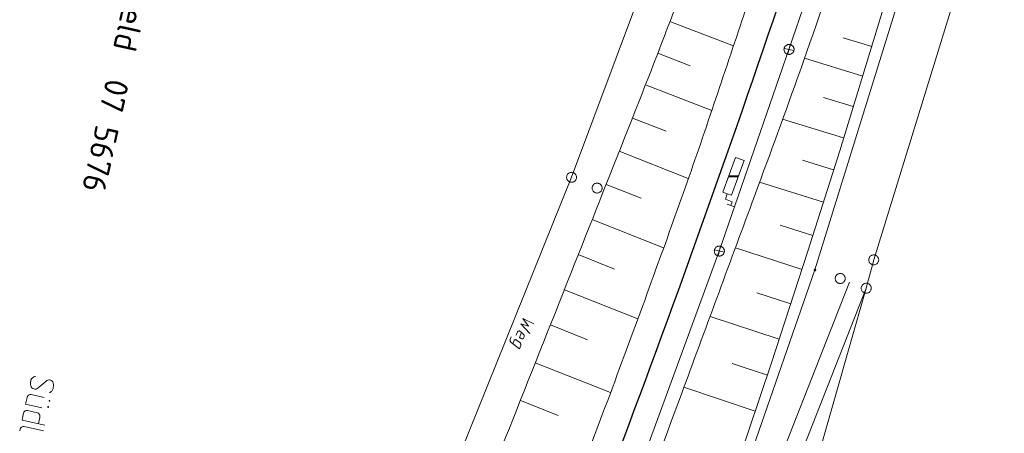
# Model space of a CAD drawing. Header units: metres. Extents: x 3425540 to 3446143, y 5432760 to 5444637.
# Tile 43 of 256: x 3435530 to 3435677, y 5438598 to 5438660. Entities that reach past the tile are written whole.
import ezdxf

# ---------------------------------------------------------------- set-up
doc = ezdxf.new("R2010")
doc.units = ezdxf.units.M
for name, color, linetype, lineweight in [('B_Bestand', 9, 'Continuous', 18), ('B_Böschung', 9, 'Continuous', 18), ('B_Flurgrenzen', 9, 'Continuous', 18), ('B_Gleisachse', 9, 'Continuous', 25), ('B_Kilometrierung', 9, 'Continuous', 25), ('Bestand Kabeltröge', 9, 'Continuous', 18)]:
    doc.layers.add(name, color=color, linetype=linetype, lineweight=lineweight)
doc.styles.get("Standard").update_dxf_attribs({"font": 'isocpeur.ttf'})

msp = doc.modelspace()

# ---------------------------------------------------------------- linework, layer by layer
at = {"layer": 'B_Bestand'}
for p, q in [((3435644.88, 5438655.58), (3435655.05, 5438685.75)), ((3435645.05, 5438656.31), (3435644.72, 5438654.85)), ((3435634.46, 5438625.39), (3435644.88, 5438655.58)), ((3435644.15, 5438655.74), (3435645.62, 5438655.42)), ((3435635.83, 5438636.51), (3435637.28, 5438636.52)), ((3435635.86, 5438636.58), (3435637.31, 5438636.59)), ((3435635.89, 5438636.65), (3435637.34, 5438636.66)), ((3435636.38, 5438632.78), (3435635.36, 5438633.17)), ((3435636.18, 5438632.21), (3435636.38, 5438632.78)), ((3435635.61, 5438632.42), (3435636.74, 5438632.01)), ((3435623.61, 5438595.85), (3435634.46, 5438625.39)), ((3435633.73, 5438625.55), (3435635.2, 5438625.23)), ((3435634.63, 5438626.12), (3435634.3, 5438624.66)), ((3435530.92, 5438603.48), (3435530.7, 5438602.48)), ((3435533.49, 5438603.48), (3435531.52, 5438603.91)), ((3435533.15, 5438601.94), (3435530.7, 5438602.48)), ((3435530.41, 5438601.17), (3435530.17, 5438600.09)), ((3435530.97, 5438601.52), (3435532.47, 5438601.19)), ((3435532.62, 5438599.55), (3435532.82, 5438600.46)), ((3435530.17, 5438600.09), (3435533.59, 5438599.33)), ((3435533.4, 5438598.49), (3435530.47, 5438599.13)), ((3435529.82, 5438598.49), (3435529.88, 5438598.78))]:
    msp.add_line(p, q, dxfattribs=at)
for points in [[(3435644.72, 5438654.85), (3435644.8, 5438654.84), (3435644.88, 5438654.83), (3435644.96, 5438654.83), (3435645.03, 5438654.85), (3435645.11, 5438654.87), (3435645.18, 5438654.89), (3435645.25, 5438654.93), (3435645.32, 5438654.97), (3435645.38, 5438655.02), (3435645.44, 5438655.08), (3435645.49, 5438655.14), (3435645.53, 5438655.2), (3435645.57, 5438655.27), (3435645.6, 5438655.34), (3435645.62, 5438655.42), (3435645.63, 5438655.5), (3435645.63, 5438655.58), (3435645.63, 5438655.65), (3435645.62, 5438655.73), (3435645.6, 5438655.81), (3435645.57, 5438655.88), (3435645.54, 5438655.95), (3435645.5, 5438656.02), (3435645.45, 5438656.08), (3435645.39, 5438656.13), (3435645.33, 5438656.18), (3435645.27, 5438656.23), (3435645.2, 5438656.26), (3435645.12, 5438656.29), (3435645.05, 5438656.31), (3435644.97, 5438656.33), (3435644.89, 5438656.33), (3435644.81, 5438656.33), (3435644.73, 5438656.32), (3435644.66, 5438656.3), (3435644.59, 5438656.27), (3435644.52, 5438656.23), (3435644.45, 5438656.19), (3435644.39, 5438656.14), (3435644.33, 5438656.09), (3435644.28, 5438656.03), (3435644.24, 5438655.96), (3435644.2, 5438655.89), (3435644.17, 5438655.82), (3435644.15, 5438655.74), (3435644.14, 5438655.67), (3435644.13, 5438655.59), (3435644.14, 5438655.51), (3435644.15, 5438655.43), (3435644.17, 5438655.36), (3435644.2, 5438655.28), (3435644.23, 5438655.21), (3435644.27, 5438655.15), (3435644.32, 5438655.08), (3435644.38, 5438655.03), (3435644.44, 5438654.98), (3435644.5, 5438654.93), (3435644.57, 5438654.9), (3435644.65, 5438654.87), (3435644.72, 5438654.85)], [(3435635.65, 5438633.98), (3435636.29, 5438633.75), (3435638.16, 5438638.96), (3435636.88, 5438639.42), (3435635.01, 5438634.21), (3435635.65, 5438633.98), (3435635.36, 5438633.17)], [(3435634.3, 5438624.66), (3435634.38, 5438624.65), (3435634.46, 5438624.64), (3435634.54, 5438624.64), (3435634.61, 5438624.66), (3435634.69, 5438624.68), (3435634.76, 5438624.7), (3435634.83, 5438624.74), (3435634.9, 5438624.78), (3435634.96, 5438624.83), (3435635.02, 5438624.89), (3435635.07, 5438624.95), (3435635.11, 5438625.01), (3435635.15, 5438625.08), (3435635.18, 5438625.15), (3435635.2, 5438625.23), (3435635.21, 5438625.31), (3435635.21, 5438625.39), (3435635.21, 5438625.46), (3435635.2, 5438625.54), (3435635.18, 5438625.62), (3435635.15, 5438625.69), (3435635.12, 5438625.76), (3435635.08, 5438625.83), (3435635.03, 5438625.89), (3435634.97, 5438625.94), (3435634.91, 5438625.99), (3435634.85, 5438626.04), (3435634.78, 5438626.07), (3435634.7, 5438626.1), (3435634.63, 5438626.12), (3435634.55, 5438626.14), (3435634.47, 5438626.14), (3435634.39, 5438626.14), (3435634.31, 5438626.13), (3435634.24, 5438626.11), (3435634.17, 5438626.08), (3435634.1, 5438626.04), (3435634.03, 5438626), (3435633.97, 5438625.95), (3435633.91, 5438625.9), (3435633.86, 5438625.84), (3435633.82, 5438625.77), (3435633.78, 5438625.7), (3435633.75, 5438625.63), (3435633.73, 5438625.55), (3435633.72, 5438625.48), (3435633.71, 5438625.4), (3435633.72, 5438625.32), (3435633.73, 5438625.24), (3435633.75, 5438625.17), (3435633.78, 5438625.09), (3435633.81, 5438625.02), (3435633.85, 5438624.96), (3435633.9, 5438624.89), (3435633.96, 5438624.84), (3435634.02, 5438624.79), (3435634.08, 5438624.74), (3435634.15, 5438624.71), (3435634.23, 5438624.68), (3435634.3, 5438624.66)], [(3435606.71, 5438614.51), (3435605.08, 5438615.27), (3435605.92, 5438614.15), (3435604.77, 5438614.52), (3435606.11, 5438613.03)], [(3435603.56, 5438611.51), (3435603.76, 5438611.99), (3435603.79, 5438612.04), (3435603.82, 5438612.08), (3435603.86, 5438612.11), (3435603.9, 5438612.12), (3435603.96, 5438612.13), (3435604.03, 5438612.11), (3435604.08, 5438612.09), (3435604.13, 5438612.06), (3435604.61, 5438611.69), (3435604.68, 5438611.64), (3435604.72, 5438611.58), (3435604.74, 5438611.52), (3435604.77, 5438611.43), (3435604.77, 5438611.37), (3435604.77, 5438611.33), (3435604.76, 5438611.25), (3435604.56, 5438610.77), (3435603.34, 5438611.68), (3435603.28, 5438611.73), (3435603.24, 5438611.78), (3435603.2, 5438611.84), (3435603.18, 5438611.89), (3435603.16, 5438611.96), (3435603.16, 5438612.07), (3435603.17, 5438612.14), (3435603.33, 5438612.53)], [(3435604.89, 5438613.18), (3435604.59, 5438612.44), (3435604.8, 5438612.3), (3435604.91, 5438612.25), (3435605.04, 5438612.25), (3435605.09, 5438612.27), (3435605.15, 5438612.31), (3435605.19, 5438612.37), (3435605.24, 5438612.44), (3435605.25, 5438612.53), (3435605.27, 5438612.6), (3435605.26, 5438612.69), (3435605.25, 5438612.78), (3435605.22, 5438612.85), (3435605.18, 5438612.91), (3435605.14, 5438612.97), (3435605.08, 5438613.04), (3435604.63, 5438613.39), (3435604.55, 5438613.43), (3435604.5, 5438613.43), (3435604.44, 5438613.42), (3435604.4, 5438613.41), (3435604.36, 5438613.38), (3435604.31, 5438613.34), (3435604.28, 5438613.29), (3435604.09, 5438612.82)], [(3435532.17, 5438606.59), (3435532.06, 5438606.59), (3435531.94, 5438606.56), (3435531.87, 5438606.51), (3435531.7, 5438606.38), (3435531.59, 5438606.24), (3435531.5, 5438606.09), (3435531.46, 5438605.93), (3435531.43, 5438605.77), (3435531.42, 5438605.6), (3435531.43, 5438605.4), (3435531.47, 5438605.22), (3435531.55, 5438605.06), (3435531.64, 5438604.93), (3435531.78, 5438604.81), (3435531.94, 5438604.75), (3435532.07, 5438604.72), (3435532.18, 5438604.72), (3435532.27, 5438604.73), (3435532.43, 5438604.81), (3435532.59, 5438604.92), (3435532.87, 5438605.14), (3435533.11, 5438605.34), (3435533.42, 5438605.61), (3435533.74, 5438605.88), (3435533.87, 5438605.99), (3435534.03, 5438606.07), (3435534.18, 5438606.09), (3435534.29, 5438606.09), (3435534.43, 5438606.06), (3435534.53, 5438606.01), (3435534.65, 5438605.93), (3435534.76, 5438605.79), (3435534.84, 5438605.63), (3435534.89, 5438605.45), (3435534.89, 5438605.34), (3435534.89, 5438605.2), (3435534.82, 5438604.9), (3435534.8, 5438604.8), (3435534.73, 5438604.61), (3435534.6, 5438604.42), (3435534.53, 5438604.35), (3435534.39, 5438604.24), (3435534.3, 5438604.2)], [(3435531.52, 5438603.91), (3435531.38, 5438603.91), (3435531.32, 5438603.9), (3435531.23, 5438603.86), (3435531.1, 5438603.78), (3435531.03, 5438603.71), (3435530.98, 5438603.63), (3435530.94, 5438603.56), (3435530.92, 5438603.48)], [(3435534.14, 5438602.06), (3435534.11, 5438602.1), (3435534.06, 5438602.11), (3435534.03, 5438602.09), (3435534.02, 5438602.03), (3435534.04, 5438602), (3435534.09, 5438601.99), (3435534.12, 5438602.01), (3435534.14, 5438602.06)], [(3435534.34, 5438602.98), (3435534.32, 5438603.01), (3435534.26, 5438603.02), (3435534.23, 5438603), (3435534.22, 5438602.95), (3435534.24, 5438602.92), (3435534.29, 5438602.9), (3435534.33, 5438602.92), (3435534.34, 5438602.98)], [(3435530.41, 5438601.17), (3435530.46, 5438601.27), (3435530.5, 5438601.34), (3435530.58, 5438601.41), (3435530.64, 5438601.45), (3435530.67, 5438601.47), (3435530.77, 5438601.51), (3435530.83, 5438601.52), (3435530.97, 5438601.52), (3435530.99, 5438601.52)], [(3435532.82, 5438600.46), (3435532.84, 5438600.68), (3435532.81, 5438600.8), (3435532.8, 5438600.86), (3435532.71, 5438600.99), (3435532.62, 5438601.1), (3435532.58, 5438601.14), (3435532.47, 5438601.19)], [(3435530.47, 5438599.13), (3435530.35, 5438599.13), (3435530.27, 5438599.12), (3435530.18, 5438599.09), (3435530.11, 5438599.04), (3435530.04, 5438599), (3435529.97, 5438598.93), (3435529.88, 5438598.78), (3435529.88, 5438598.76)]]:
    msp.add_lwpolyline(points, dxfattribs=at)
at = {"layer": 'B_Böschung'}
for p, q in [((3435627.06, 5438659.74), (3435636.58, 5438656.12)), ((3435657.26, 5438656), (3435652.98, 5438657.32)), ((3435625.25, 5438655.01), (3435630.1, 5438653.12)), ((3435655.9, 5438651.59), (3435647.19, 5438654.27)), ((3435623.41, 5438650.28), (3435633.33, 5438646.41)), ((3435654.49, 5438647.01), (3435650.04, 5438648.38)), ((3435621.46, 5438645.31), (3435626.51, 5438643.32)), ((3435653.05, 5438642.33), (3435643.93, 5438645.14)), ((3435619.5, 5438640.35), (3435629.82, 5438636.27)), ((3435651.56, 5438637.56), (3435646.9, 5438639.02)), ((3435650.02, 5438632.69), (3435640.48, 5438635.69)), ((3435617.54, 5438635.38), (3435622.79, 5438633.3)), ((3435615.45, 5438630.12), (3435626.13, 5438625.89)), ((3435648.46, 5438627.72), (3435643.57, 5438629.26)), ((3435646.83, 5438622.65), (3435636.87, 5438625.89)), ((3435613.37, 5438624.86), (3435618.79, 5438622.7)), ((3435611.28, 5438619.59), (3435622.26, 5438615.23)), ((3435645.15, 5438617.47), (3435640.07, 5438619.13)), ((3435643.42, 5438612.19), (3435633.07, 5438615.57)), ((3435609.19, 5438614.33), (3435614.75, 5438612.12)), ((3435606.94, 5438608.68), (3435618.2, 5438604.21)), ((3435641.65, 5438606.79), (3435636.39, 5438608.56)), ((3435639.84, 5438601.4), (3435629.16, 5438604.99)), ((3435604.7, 5438603.03), (3435610.37, 5438600.77))]:
    msp.add_line(p, q, dxfattribs=at)
msp.add_lwpolyline([(3435579.69, 5438447.07), (3435584.55, 5438458.98), (3435589.32, 5438470.67), (3435602.13, 5438502.06), (3435611.51, 5438525.06), (3435620.51, 5438547.18), (3435626.95, 5438564.33), (3435631.43, 5438576.93), (3435637.15, 5438593.41), (3435642.22, 5438608.5), (3435647.72, 5438625.37), (3435652.46, 5438640.42), (3435657.53, 5438656.9), (3435665.59, 5438683.43)], dxfattribs=at)
for points, knots in [([(3435743.47, 5439083.93), (3435741.1, 5439079.11), (3435738.73, 5439074.3), (3435736.37, 5439069.49), (3435735.28, 5439067.27), (3435734.24, 5439065.02), (3435733.18, 5439062.78), (3435731.9, 5439060.07), (3435730.61, 5439057.37), (3435729.32, 5439054.66), (3435728.16, 5439052.21), (3435727, 5439049.77), (3435725.84, 5439047.32), (3435724.99, 5439045.53), (3435724.18, 5439043.73), (3435723.41, 5439041.9), (3435722.52, 5439039.81), (3435721.83, 5439037.64), (3435721.22, 5439035.45), (3435720.43, 5439032.58), (3435719.67, 5439029.71), (3435719.07, 5439026.8), (3435718.62, 5439024.63), (3435718.18, 5439022.46), (3435717.73, 5439020.29), (3435717.23, 5439017.85), (3435716.73, 5439015.42), (3435716.21, 5439012.99), (3435715.44, 5439009.39), (3435714.45, 5439005.85), (3435713.51, 5439002.3), (3435712.42, 5438998.17), (3435711.32, 5438994.03), (3435710.23, 5438989.9), (3435708, 5438981.45), (3435705.77, 5438973.01), (3435703.55, 5438964.56), (3435702.38, 5438960.13), (3435701.25, 5438955.68), (3435700.12, 5438951.24), (3435699.3, 5438948.04), (3435698.49, 5438944.84), (3435697.79, 5438941.61), (3435696.83, 5438937.17), (3435695.92, 5438932.73), (3435695.01, 5438928.28), (3435693.18, 5438919.38), (3435691.51, 5438910.45), (3435689.57, 5438901.58), (3435688.6, 5438897.15), (3435687.63, 5438892.71), (3435686.66, 5438888.28), (3435685.69, 5438883.84), (3435684.72, 5438879.41), (3435683.75, 5438874.97), (3435682.78, 5438870.53), (3435681.81, 5438866.1), (3435680.84, 5438861.66), (3435678.9, 5438852.79), (3435676.96, 5438843.92), (3435675.02, 5438835.05), (3435673.22, 5438826.81), (3435671.38, 5438818.58), (3435669.55, 5438810.35), (3435667.88, 5438802.8), (3435666.2, 5438795.24), (3435664.53, 5438787.68), (3435662.97, 5438780.66), (3435661.42, 5438773.63), (3435659.86, 5438766.61), (3435658.44, 5438760.21), (3435656.98, 5438753.83), (3435655.54, 5438747.44), (3435654.84, 5438744.38), (3435654.11, 5438741.33), (3435653.34, 5438738.28), (3435652.57, 5438735.24), (3435651.7, 5438732.22), (3435650.75, 5438729.22), (3435649.8, 5438726.23), (3435648.85, 5438723.24), (3435647.89, 5438720.25), (3435646.93, 5438717.26), (3435645.98, 5438714.27), (3435645.01, 5438711.28), (3435644.05, 5438708.29), (3435643.06, 5438705.31), (3435642.08, 5438702.33), (3435641.1, 5438699.34), (3435640.11, 5438696.36), (3435639.11, 5438693.39), (3435638, 5438690.03), (3435636.84, 5438686.68), (3435635.69, 5438683.34), (3435633.69, 5438677.57), (3435631.63, 5438671.83), (3435629.49, 5438666.11), (3435627, 5438659.51), (3435624.47, 5438652.92), (3435621.88, 5438646.36), (3435619.05, 5438639.21), (3435616.23, 5438632.07), (3435613.4, 5438624.93), (3435610.32, 5438617.18), (3435607.24, 5438609.42), (3435604.16, 5438601.67), (3435601.21, 5438594.23), (3435598.26, 5438586.8), (3435595.3, 5438579.37), (3435590.56, 5438567.43), (3435585.65, 5438555.54), (3435580.33, 5438543.84), (3435576.42, 5438535.26), (3435572.48, 5438526.69), (3435568.52, 5438518.13), (3435564.21, 5438508.8), (3435559.88, 5438499.46), (3435555.58, 5438490.12), (3435553.4, 5438485.39), (3435551.22, 5438480.66), (3435549.04, 5438475.94), (3435547.19, 5438471.93), (3435545.34, 5438467.92), (3435543.49, 5438463.91)], [0, 0, 0, 0, 0.024605, 0.024605, 0.024605, 0.035954, 0.035954, 0.035954, 0.0497, 0.0497, 0.0497, 0.062121, 0.062121, 0.062121, 0.071206, 0.071206, 0.071206, 0.081613, 0.081613, 0.081613, 0.09525, 0.09525, 0.09525, 0.105409, 0.105409, 0.105409, 0.116812, 0.116812, 0.116812, 0.133657, 0.133657, 0.133657, 0.153277, 0.153277, 0.153277, 0.193341, 0.193341, 0.193341, 0.214363, 0.214363, 0.214363, 0.229513, 0.229513, 0.229513, 0.250336, 0.250336, 0.250336, 0.291985, 0.291985, 0.291985, 0.312811, 0.312811, 0.312811, 0.333635, 0.333635, 0.333635, 0.354461, 0.354461, 0.354461, 0.396112, 0.396112, 0.396112, 0.434782, 0.434782, 0.434782, 0.470282, 0.470282, 0.470282, 0.503283, 0.503283, 0.503283, 0.533323, 0.533323, 0.533323, 0.547725, 0.547725, 0.547725, 0.562126, 0.562126, 0.562126, 0.576528, 0.576528, 0.576528, 0.590931, 0.590931, 0.590931, 0.605334, 0.605334, 0.605334, 0.619737, 0.619737, 0.619737, 0.635962, 0.635962, 0.635962, 0.663956, 0.663956, 0.663956, 0.696322, 0.696322, 0.696322, 0.731553, 0.731553, 0.731553, 0.769824, 0.769824, 0.769824, 0.806493, 0.806493, 0.806493, 0.865445, 0.865445, 0.865445, 0.908696, 0.908696, 0.908696, 0.955872, 0.955872, 0.955872, 0.979757, 0.979757, 0.979757, 1, 1, 1, 1]), ([(3435743.47, 5439083.93), (3435739.43, 5439065.62), (3435735.39, 5439047.3), (3435731.35, 5439028.99), (3435724.95, 5438999.95), (3435718.83, 5438970.85), (3435712.51, 5438941.79), (3435707.82, 5438920.26), (3435703.05, 5438898.75), (3435698.29, 5438877.23), (3435695.16, 5438863.11), (3435691.98, 5438849.01), (3435688.67, 5438834.93), (3435686.51, 5438825.73), (3435684.17, 5438816.58), (3435681.72, 5438807.45), (3435679.28, 5438798.35), (3435676.83, 5438789.25), (3435674.37, 5438780.16), (3435671.85, 5438770.86), (3435669.33, 5438761.57), (3435666.81, 5438752.28), (3435665.23, 5438746.45), (3435663.65, 5438740.62), (3435662.05, 5438734.79), (3435659.92, 5438726.97), (3435657.53, 5438719.22), (3435655, 5438711.53), (3435653.06, 5438705.61), (3435651.11, 5438699.69), (3435649.14, 5438693.78), (3435646.86, 5438686.92), (3435644.58, 5438680.06), (3435642.29, 5438673.21), (3435639.33, 5438664.32), (3435636.36, 5438655.44), (3435633.38, 5438646.56), (3435630.38, 5438637.62), (3435627.2, 5438628.75), (3435623.98, 5438619.89), (3435620.34, 5438609.88), (3435616.62, 5438599.89), (3435612.81, 5438589.94), (3435609.92, 5438582.4), (3435607, 5438574.87), (3435604.04, 5438567.36), (3435601.54, 5438561.04), (3435599.04, 5438554.72), (3435596.5, 5438548.42), (3435592.66, 5438538.9), (3435588.81, 5438529.38), (3435584.91, 5438519.88), (3435582.57, 5438514.17), (3435580.22, 5438508.46), (3435577.87, 5438502.75), (3435575.42, 5438496.81), (3435572.97, 5438490.88), (3435570.52, 5438484.94), (3435568.79, 5438480.76), (3435567.37, 5438476.43), (3435565.05, 5438472.52), (3435562.89, 5438468.87), (3435560.37, 5438465.48), (3435557.96, 5438462), (3435557.17, 5438460.85), (3435556.37, 5438459.69), (3435555.57, 5438458.53)], [0, 0, 0, 0, 0.085859, 0.085859, 0.085859, 0.221997, 0.221997, 0.221997, 0.322886, 0.322886, 0.322886, 0.389081, 0.389081, 0.389081, 0.43235, 0.43235, 0.43235, 0.475482, 0.475482, 0.475482, 0.51956, 0.51956, 0.51956, 0.547221, 0.547221, 0.547221, 0.58432, 0.58432, 0.58432, 0.612842, 0.612842, 0.612842, 0.645928, 0.645928, 0.645928, 0.688816, 0.688816, 0.688816, 0.731967, 0.731967, 0.731967, 0.780743, 0.780743, 0.780743, 0.817716, 0.817716, 0.817716, 0.848818, 0.848818, 0.848818, 0.895824, 0.895824, 0.895824, 0.924099, 0.924099, 0.924099, 0.953493, 0.953493, 0.953493, 0.974206, 0.974206, 0.974206, 0.993559, 0.993559, 0.993559, 1, 1, 1, 1]), ([(3435567.18, 5438452.92), (3435572.87, 5438466.3), (3435578.55, 5438479.67), (3435584.23, 5438493.05), (3435589.67, 5438505.87), (3435595.12, 5438518.68), (3435600.56, 5438531.5), (3435604.26, 5438540.21), (3435607.98, 5438548.91), (3435611.42, 5438557.73), (3435617.4, 5438573.06), (3435623.07, 5438588.51), (3435628.78, 5438603.95), (3435632.32, 5438613.53), (3435635.85, 5438623.11), (3435639.38, 5438632.69), (3435641.66, 5438638.89), (3435643.95, 5438645.09), (3435646.16, 5438651.31), (3435651.16, 5438665.37), (3435655.72, 5438679.58), (3435660.32, 5438693.78), (3435662.18, 5438699.51), (3435663.99, 5438705.27), (3435665.86, 5438711), (3435668.33, 5438718.59), (3435670.81, 5438726.18), (3435673.33, 5438733.76), (3435675.4, 5438739.97), (3435677.47, 5438746.18), (3435679.55, 5438752.39), (3435680.86, 5438756.28), (3435682.16, 5438760.17), (3435683.47, 5438764.06), (3435684.29, 5438766.5), (3435685.11, 5438768.94), (3435685.92, 5438771.37), (3435686.47, 5438773), (3435687.13, 5438774.59), (3435687.79, 5438776.18), (3435688.3, 5438777.4), (3435688.91, 5438778.56), (3435689.68, 5438779.65), (3435690.39, 5438780.67), (3435691.21, 5438781.58), (3435692.08, 5438782.46), (3435692.93, 5438783.32), (3435693.8, 5438784.16), (3435694.7, 5438784.97), (3435695.78, 5438785.92), (3435697, 5438786.72), (3435698.09, 5438787.67), (3435699.24, 5438788.68), (3435700.27, 5438789.8), (3435701.23, 5438791), (3435701.99, 5438791.94), (3435702.66, 5438792.93), (3435703.18, 5438794.01), (3435704.04, 5438795.78), (3435704.8, 5438797.56), (3435705.5, 5438799.39), (3435706.83, 5438802.88), (3435708.19, 5438806.34), (3435709.31, 5438809.91), (3435710.71, 5438814.37), (3435712.02, 5438818.86), (3435713.24, 5438823.38), (3435715.22, 5438830.74), (3435717.21, 5438838.09), (3435719.04, 5438845.49), (3435722.9, 5438861.11), (3435726.69, 5438876.75), (3435730.33, 5438892.42), (3435732.3, 5438900.87), (3435734.24, 5438909.33), (3435736.14, 5438917.8), (3435737.08, 5438922.02), (3435738, 5438926.26), (3435738.92, 5438930.49), (3435739.79, 5438934.51), (3435740.64, 5438938.53), (3435741.43, 5438942.57), (3435742.55, 5438948.29), (3435743.53, 5438954.04), (3435744.44, 5438959.8), (3435745.64, 5438967.34), (3435746.83, 5438974.88), (3435747.95, 5438982.43), (3435750.42, 5438999.03), (3435752.89, 5439015.63), (3435755.34, 5439032.24), (3435756.27, 5439038.59), (3435757.2, 5439044.95), (3435758.14, 5439051.3), (3435758.78, 5439055.69), (3435759.44, 5439060.07), (3435760.09, 5439064.45), (3435760.63, 5439068.11), (3435761.2, 5439071.76), (3435761.76, 5439075.42), (3435761.93, 5439076.52), (3435762.23, 5439077.57), (3435762.86, 5439078.59), (3435763.71, 5439079.96), (3435765.02, 5439080.83), (3435766.5, 5439081.29), (3435767.6, 5439081.64), (3435768.7, 5439081.85), (3435769.82, 5439081.87), (3435771.92, 5439081.92), (3435774.02, 5439081.98), (3435776.11, 5439081.93), (3435778.67, 5439081.86), (3435781.23, 5439081.8), (3435783.78, 5439081.72), (3435785.54, 5439081.66), (3435787.29, 5439081.57), (3435789.04, 5439081.51), (3435791.84, 5439081.41), (3435794.64, 5439081.33), (3435797.44, 5439081.5), (3435800.44, 5439081.68), (3435803.43, 5439082), (3435806.41, 5439082.34), (3435809.44, 5439082.69), (3435812.47, 5439083.04), (3435815.49, 5439083.38)], [0, 0, 0, 0, 0.061057, 0.061057, 0.061057, 0.119567, 0.119567, 0.119567, 0.159329, 0.159329, 0.159329, 0.228472, 0.228472, 0.228472, 0.271379, 0.271379, 0.271379, 0.299135, 0.299135, 0.299135, 0.361828, 0.361828, 0.361828, 0.38717, 0.38717, 0.38717, 0.420715, 0.420715, 0.420715, 0.44823, 0.44823, 0.44823, 0.46547, 0.46547, 0.46547, 0.476272, 0.476272, 0.476272, 0.483492, 0.483492, 0.483492, 0.48903, 0.48903, 0.48903, 0.494203, 0.494203, 0.494203, 0.499284, 0.499284, 0.499284, 0.505354, 0.505354, 0.505354, 0.51177, 0.51177, 0.51177, 0.516789, 0.516789, 0.516789, 0.524989, 0.524989, 0.524989, 0.540659, 0.540659, 0.540659, 0.560312, 0.560312, 0.560312, 0.592334, 0.592334, 0.592334, 0.65994, 0.65994, 0.65994, 0.696396, 0.696396, 0.696396, 0.714601, 0.714601, 0.714601, 0.731875, 0.731875, 0.731875, 0.756379, 0.756379, 0.756379, 0.788443, 0.788443, 0.788443, 0.858969, 0.858969, 0.858969, 0.885957, 0.885957, 0.885957, 0.904572, 0.904572, 0.904572, 0.920111, 0.920111, 0.920111, 0.924807, 0.924807, 0.924807, 0.931156, 0.931156, 0.931156, 0.935886, 0.935886, 0.935886, 0.944696, 0.944696, 0.944696, 0.955444, 0.955444, 0.955444, 0.962814, 0.962814, 0.962814, 0.974573, 0.974573, 0.974573, 0.987198, 0.987198, 0.987198, 1, 1, 1, 1])]:
    msp.add_open_spline(points, degree=3, knots=knots, dxfattribs=at)
at = {"layer": 'B_Flurgrenzen'}
for p, q in [((3435678.65, 5438719.13), (3435648.76, 5438622.56)), ((3435657.56, 5438624.07), (3435676.37, 5438685.02)), ((3435625, 5438670.4), (3435612.37, 5438636.43)), ((3435612.37, 5438636.43), (3435588.26, 5438576.7)), ((3435656.43, 5438619.82), (3435657.56, 5438624.07)), ((3435648.76, 5438622.56), (3435615.7, 5438527.47)), ((3435605.81, 5438442.26), (3435656.43, 5438619.82)), ((3435619.52, 5438525.97), (3435656.43, 5438619.82))]:
    msp.add_line(p, q, dxfattribs=at)
for points in [[(3435612.91, 5438635.92), (3435612.97, 5438635.99), (3435613.02, 5438636.07), (3435613.07, 5438636.16), (3435613.09, 5438636.25), (3435613.11, 5438636.34), (3435613.12, 5438636.43), (3435613.11, 5438636.53), (3435613.09, 5438636.62), (3435613.07, 5438636.71), (3435613.02, 5438636.79), (3435612.97, 5438636.87), (3435612.91, 5438636.94), (3435612.85, 5438637.01), (3435612.77, 5438637.06), (3435612.69, 5438637.11), (3435612.6, 5438637.15), (3435612.51, 5438637.17), (3435612.42, 5438637.18), (3435612.33, 5438637.18), (3435612.23, 5438637.17), (3435612.14, 5438637.15), (3435612.05, 5438637.11), (3435611.97, 5438637.07), (3435611.89, 5438637.01), (3435611.82, 5438636.95), (3435611.76, 5438636.88), (3435611.72, 5438636.8), (3435611.67, 5438636.71), (3435611.64, 5438636.62), (3435611.63, 5438636.53), (3435611.62, 5438636.43), (3435611.62, 5438636.34), (3435611.64, 5438636.25), (3435611.67, 5438636.16), (3435611.71, 5438636.08), (3435611.76, 5438636), (3435611.82, 5438635.93), (3435611.89, 5438635.86), (3435611.97, 5438635.8), (3435612.05, 5438635.76), (3435612.13, 5438635.72), (3435612.23, 5438635.7), (3435612.32, 5438635.69), (3435612.41, 5438635.69), (3435612.51, 5438635.7), (3435612.6, 5438635.72), (3435612.68, 5438635.75), (3435612.77, 5438635.8), (3435612.84, 5438635.85), (3435612.91, 5438635.92)], [(3435616.93, 5438634.82), (3435616.92, 5438634.91), (3435616.9, 5438635), (3435616.87, 5438635.1), (3435616.83, 5438635.18), (3435616.78, 5438635.26), (3435616.72, 5438635.33), (3435616.65, 5438635.4), (3435616.58, 5438635.45), (3435616.49, 5438635.5), (3435616.41, 5438635.53), (3435616.32, 5438635.55), (3435616.22, 5438635.56), (3435616.13, 5438635.56), (3435616.03, 5438635.55), (3435615.95, 5438635.53), (3435615.86, 5438635.5), (3435615.77, 5438635.45), (3435615.7, 5438635.4), (3435615.63, 5438635.33), (3435615.57, 5438635.26), (3435615.52, 5438635.18), (3435615.48, 5438635.1), (3435615.45, 5438635), (3435615.43, 5438634.91), (3435615.43, 5438634.82), (3435615.43, 5438634.72), (3435615.45, 5438634.64), (3435615.48, 5438634.54), (3435615.52, 5438634.46), (3435615.57, 5438634.38), (3435615.63, 5438634.3), (3435615.7, 5438634.24), (3435615.77, 5438634.19), (3435615.86, 5438634.14), (3435615.95, 5438634.11), (3435616.03, 5438634.09), (3435616.13, 5438634.07), (3435616.22, 5438634.07), (3435616.32, 5438634.09), (3435616.41, 5438634.11), (3435616.49, 5438634.14), (3435616.58, 5438634.19), (3435616.65, 5438634.24), (3435616.72, 5438634.3), (3435616.78, 5438634.38), (3435616.83, 5438634.46), (3435616.87, 5438634.54), (3435616.9, 5438634.64), (3435616.92, 5438634.72), (3435616.93, 5438634.82)], [(3435657.56, 5438624.82), (3435657.46, 5438624.82), (3435657.37, 5438624.8), (3435657.28, 5438624.77), (3435657.2, 5438624.73), (3435657.12, 5438624.67), (3435657.04, 5438624.61), (3435656.98, 5438624.55), (3435656.93, 5438624.47), (3435656.88, 5438624.39), (3435656.85, 5438624.3), (3435656.83, 5438624.21), (3435656.81, 5438624.12), (3435656.82, 5438624.02), (3435656.83, 5438623.93), (3435656.85, 5438623.84), (3435656.88, 5438623.75), (3435656.93, 5438623.67), (3435656.98, 5438623.59), (3435657.05, 5438623.53), (3435657.12, 5438623.47), (3435657.2, 5438623.42), (3435657.28, 5438623.38), (3435657.38, 5438623.35), (3435657.47, 5438623.33), (3435657.56, 5438623.32), (3435657.66, 5438623.33), (3435657.74, 5438623.35), (3435657.84, 5438623.38), (3435657.92, 5438623.42), (3435658, 5438623.47), (3435658.07, 5438623.53), (3435658.14, 5438623.6), (3435658.19, 5438623.67), (3435658.24, 5438623.76), (3435658.27, 5438623.85), (3435658.29, 5438623.93), (3435658.3, 5438624.03), (3435658.3, 5438624.12), (3435658.29, 5438624.22), (3435658.27, 5438624.31), (3435658.24, 5438624.39), (3435658.19, 5438624.48), (3435658.14, 5438624.55), (3435658.07, 5438624.62), (3435657.99, 5438624.68), (3435657.92, 5438624.73), (3435657.83, 5438624.77), (3435657.74, 5438624.8), (3435657.65, 5438624.82), (3435657.56, 5438624.82)], [(3435648.72, 5438622.44), (3435648.73, 5438622.43), (3435648.75, 5438622.43), (3435648.77, 5438622.43), (3435648.78, 5438622.44), (3435648.8, 5438622.44), (3435648.81, 5438622.45), (3435648.82, 5438622.45), (3435648.84, 5438622.46), (3435648.85, 5438622.47), (3435648.86, 5438622.49), (3435648.87, 5438622.5), (3435648.87, 5438622.51), (3435648.88, 5438622.53), (3435648.88, 5438622.54), (3435648.88, 5438622.56), (3435648.88, 5438622.58), (3435648.88, 5438622.59), (3435648.87, 5438622.61), (3435648.86, 5438622.62), (3435648.86, 5438622.63), (3435648.85, 5438622.64), (3435648.83, 5438622.66), (3435648.82, 5438622.66), (3435648.81, 5438622.67), (3435648.79, 5438622.68), (3435648.78, 5438622.68), (3435648.76, 5438622.68), (3435648.75, 5438622.68), (3435648.73, 5438622.68), (3435648.72, 5438622.68), (3435648.7, 5438622.67), (3435648.69, 5438622.66), (3435648.68, 5438622.65), (3435648.66, 5438622.64), (3435648.65, 5438622.63), (3435648.65, 5438622.62), (3435648.64, 5438622.6), (3435648.63, 5438622.59), (3435648.63, 5438622.57), (3435648.63, 5438622.56), (3435648.63, 5438622.54), (3435648.64, 5438622.53), (3435648.64, 5438622.51), (3435648.65, 5438622.5), (3435648.66, 5438622.48), (3435648.67, 5438622.47), (3435648.68, 5438622.46), (3435648.69, 5438622.45), (3435648.7, 5438622.44), (3435648.72, 5438622.44)], [(3435648.73, 5438622.46), (3435648.74, 5438622.46), (3435648.75, 5438622.46), (3435648.77, 5438622.46), (3435648.78, 5438622.46), (3435648.8, 5438622.47), (3435648.82, 5438622.48), (3435648.83, 5438622.49), (3435648.84, 5438622.5), (3435648.84, 5438622.51), (3435648.85, 5438622.52), (3435648.85, 5438622.54), (3435648.86, 5438622.55), (3435648.86, 5438622.57), (3435648.85, 5438622.58), (3435648.85, 5438622.59), (3435648.84, 5438622.61), (3435648.84, 5438622.62), (3435648.83, 5438622.63), (3435648.82, 5438622.64), (3435648.8, 5438622.65), (3435648.79, 5438622.65), (3435648.78, 5438622.66), (3435648.77, 5438622.66), (3435648.75, 5438622.66), (3435648.74, 5438622.66), (3435648.72, 5438622.65), (3435648.71, 5438622.65), (3435648.7, 5438622.64), (3435648.69, 5438622.63), (3435648.68, 5438622.62), (3435648.67, 5438622.61), (3435648.66, 5438622.58), (3435648.66, 5438622.57), (3435648.66, 5438622.56), (3435648.66, 5438622.54), (3435648.66, 5438622.53), (3435648.66, 5438622.52), (3435648.67, 5438622.5), (3435648.68, 5438622.49), (3435648.69, 5438622.48), (3435648.7, 5438622.47), (3435648.71, 5438622.47), (3435648.73, 5438622.46)], [(3435648.73, 5438622.49), (3435648.75, 5438622.48), (3435648.76, 5438622.48), (3435648.77, 5438622.48), (3435648.78, 5438622.49), (3435648.79, 5438622.49), (3435648.8, 5438622.5), (3435648.81, 5438622.51), (3435648.82, 5438622.52), (3435648.83, 5438622.54), (3435648.83, 5438622.55), (3435648.83, 5438622.56), (3435648.83, 5438622.57), (3435648.83, 5438622.59), (3435648.82, 5438622.6), (3435648.81, 5438622.61), (3435648.8, 5438622.62), (3435648.79, 5438622.62), (3435648.78, 5438622.63), (3435648.77, 5438622.63), (3435648.76, 5438622.63), (3435648.75, 5438622.63), (3435648.74, 5438622.63), (3435648.72, 5438622.63), (3435648.71, 5438622.62), (3435648.7, 5438622.61), (3435648.7, 5438622.6), (3435648.69, 5438622.59), (3435648.68, 5438622.58), (3435648.68, 5438622.57), (3435648.68, 5438622.56), (3435648.68, 5438622.55), (3435648.68, 5438622.54), (3435648.69, 5438622.52), (3435648.69, 5438622.51), (3435648.7, 5438622.5), (3435648.71, 5438622.5), (3435648.72, 5438622.49), (3435648.73, 5438622.49)], [(3435648.74, 5438622.51), (3435648.75, 5438622.51), (3435648.76, 5438622.51), (3435648.77, 5438622.51), (3435648.78, 5438622.51), (3435648.79, 5438622.52), (3435648.8, 5438622.53), (3435648.8, 5438622.53), (3435648.8, 5438622.54), (3435648.81, 5438622.55), (3435648.81, 5438622.56), (3435648.8, 5438622.57), (3435648.8, 5438622.58), (3435648.8, 5438622.59), (3435648.79, 5438622.6), (3435648.78, 5438622.6), (3435648.77, 5438622.61), (3435648.75, 5438622.61), (3435648.74, 5438622.61), (3435648.73, 5438622.6), (3435648.72, 5438622.6), (3435648.72, 5438622.59), (3435648.71, 5438622.58), (3435648.71, 5438622.57), (3435648.71, 5438622.56), (3435648.7, 5438622.55), (3435648.71, 5438622.54), (3435648.71, 5438622.53), (3435648.72, 5438622.53), (3435648.72, 5438622.52), (3435648.73, 5438622.51), (3435648.74, 5438622.51)], [(3435648.75, 5438622.53), (3435648.75, 5438622.53), (3435648.76, 5438622.53), (3435648.77, 5438622.54), (3435648.78, 5438622.54), (3435648.78, 5438622.55), (3435648.78, 5438622.55), (3435648.78, 5438622.56), (3435648.78, 5438622.57), (3435648.78, 5438622.57), (3435648.77, 5438622.58), (3435648.77, 5438622.58), (3435648.76, 5438622.58), (3435648.75, 5438622.58), (3435648.75, 5438622.58), (3435648.74, 5438622.58), (3435648.73, 5438622.57), (3435648.73, 5438622.56), (3435648.73, 5438622.55), (3435648.73, 5438622.55), (3435648.74, 5438622.54), (3435648.74, 5438622.54), (3435648.75, 5438622.53)], [(3435653.3, 5438621.28), (3435653.29, 5438621.37), (3435653.27, 5438621.46), (3435653.24, 5438621.56), (3435653.2, 5438621.64), (3435653.15, 5438621.72), (3435653.09, 5438621.79), (3435653.02, 5438621.86), (3435652.95, 5438621.91), (3435652.86, 5438621.96), (3435652.78, 5438621.99), (3435652.69, 5438622.01), (3435652.59, 5438622.02), (3435652.5, 5438622.02), (3435652.4, 5438622.01), (3435652.32, 5438621.99), (3435652.23, 5438621.96), (3435652.14, 5438621.91), (3435652.07, 5438621.86), (3435652, 5438621.79), (3435651.94, 5438621.72), (3435651.89, 5438621.64), (3435651.85, 5438621.56), (3435651.82, 5438621.46), (3435651.8, 5438621.37), (3435651.8, 5438621.28), (3435651.8, 5438621.18), (3435651.82, 5438621.1), (3435651.85, 5438621), (3435651.89, 5438620.92), (3435651.94, 5438620.84), (3435652, 5438620.76), (3435652.07, 5438620.7), (3435652.14, 5438620.65), (3435652.23, 5438620.6), (3435652.32, 5438620.57), (3435652.4, 5438620.55), (3435652.5, 5438620.53), (3435652.59, 5438620.53), (3435652.69, 5438620.55), (3435652.78, 5438620.57), (3435652.86, 5438620.6), (3435652.95, 5438620.65), (3435653.02, 5438620.7), (3435653.09, 5438620.76), (3435653.15, 5438620.84), (3435653.2, 5438620.92), (3435653.24, 5438621), (3435653.27, 5438621.1), (3435653.29, 5438621.18), (3435653.3, 5438621.28)], [(3435655.81, 5438620.24), (3435655.76, 5438620.16), (3435655.72, 5438620.08), (3435655.7, 5438619.98), (3435655.68, 5438619.89), (3435655.69, 5438619.8), (3435655.69, 5438619.7), (3435655.71, 5438619.61), (3435655.74, 5438619.52), (3435655.78, 5438619.44), (3435655.84, 5438619.36), (3435655.9, 5438619.29), (3435655.97, 5438619.23), (3435656.05, 5438619.18), (3435656.14, 5438619.13), (3435656.22, 5438619.1), (3435656.31, 5438619.08), (3435656.41, 5438619.07), (3435656.5, 5438619.07), (3435656.59, 5438619.09), (3435656.68, 5438619.12), (3435656.77, 5438619.15), (3435656.85, 5438619.2), (3435656.93, 5438619.26), (3435656.99, 5438619.33), (3435657.05, 5438619.4), (3435657.1, 5438619.48), (3435657.13, 5438619.57), (3435657.16, 5438619.66), (3435657.17, 5438619.75), (3435657.17, 5438619.84), (3435657.17, 5438619.94), (3435657.15, 5438620.03), (3435657.12, 5438620.12), (3435657.07, 5438620.2), (3435657.02, 5438620.28), (3435656.96, 5438620.35), (3435656.88, 5438620.41), (3435656.81, 5438620.46), (3435656.72, 5438620.51), (3435656.64, 5438620.54), (3435656.55, 5438620.56), (3435656.45, 5438620.57), (3435656.36, 5438620.57), (3435656.27, 5438620.55), (3435656.17, 5438620.52), (3435656.09, 5438620.49), (3435656.01, 5438620.44), (3435655.93, 5438620.38), (3435655.87, 5438620.31), (3435655.81, 5438620.24)]]:
    msp.add_lwpolyline(points, dxfattribs=at)
at = {"layer": 'B_Gleisachse'}
msp.add_arc((3433653.57, 5439335.28), 2100.49, 337.14591, 341.31262, dxfattribs=at)
at = {"layer": 'Bestand Kabeltröge'}
msp.add_line((3435617.09, 5438526.92), (3435653.94, 5438620.73), dxfattribs=at)

# ---------------------------------------------------------------- texts
at = {"layer": 'B_Kilometrierung'}
msp.add_text('Freckenfeld  07 5676', height=3.499, rotation=257.5372, dxfattribs=at).set_placement((3435549.26, 5438680.67))

doc.saveas('drawing.dxf')
